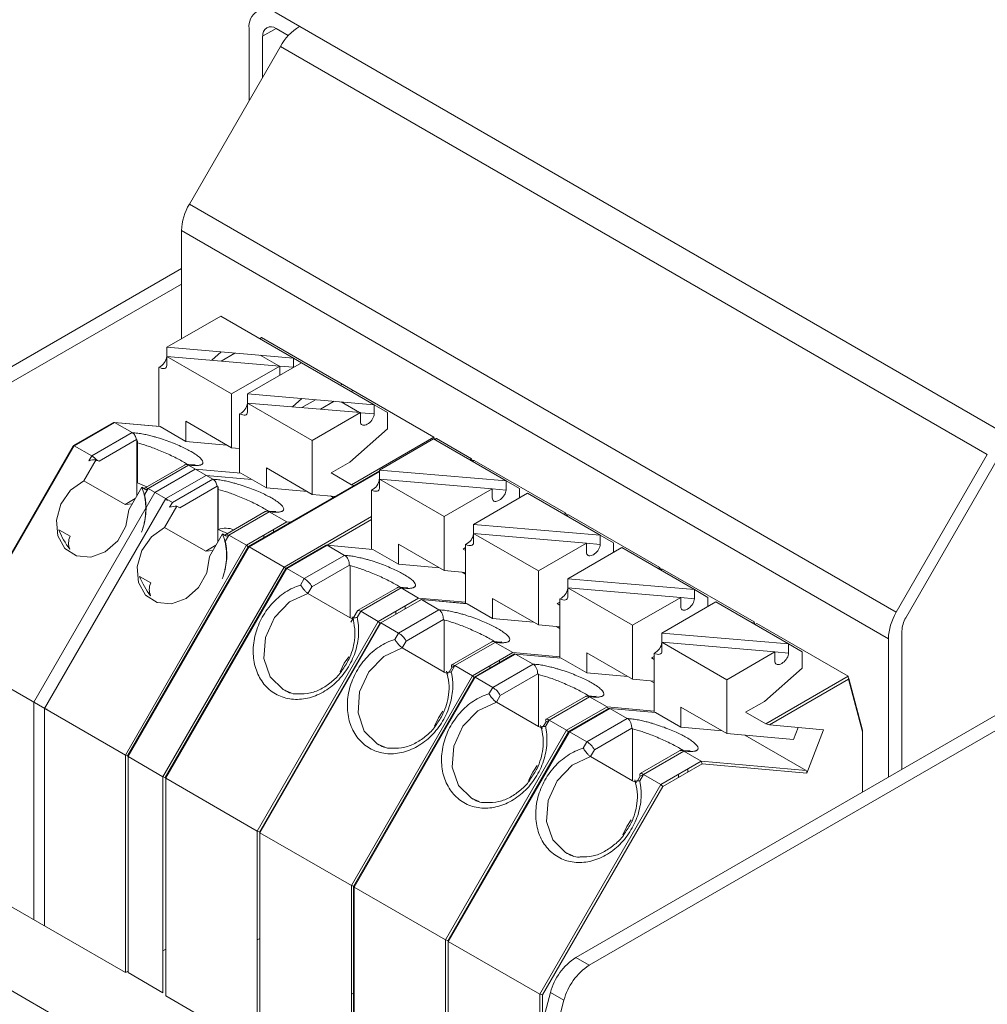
# Model space of a CAD drawing. Header units: millimetres. Extents: x -228 to 48, y -98 to 70.
# Tile 3 of 7: x -211 to -185, y -82 to -57. Entities that reach past the tile are written whole.
import ezdxf

# ---------------------------------------------------------------- set-up
doc = ezdxf.new("R2010")
doc.units = ezdxf.units.MM

msp = doc.modelspace()

# ---------------------------------------------------------------- linework, layer by layer
at = {"color": 7, "linetype": 'Continuous', "lineweight": 15}
for p, q in [((-184.335, -67.812), (-204.134, -56.382)), ((-204.841, -56.79), (-204.841, -58.681)), ((-203.814, -56.975), (-204.134, -56.79)), ((-204.488, -56.995), (-204.488, -58.068)), ((-206.414, -61.404), (-204.023, -57.263)), ((-185.446, -67.987), (-204.023, -57.263)), ((-187.838, -72.128), (-206.414, -61.404)), ((-188.045, -72.825), (-206.621, -62.101)), ((-206.621, -64.944), (-206.621, -62.101)), ((-206.621, -63.097), (-224.183, -73.235)), ((-206.621, -63.505), (-223.83, -73.439)), ((-207.008, -65.167), (-205.588, -64.348)), ((-203.679, -65.45), (-205.588, -64.348)), ((-199.99, -67.525), (-204.516, -64.912)), ((-205.305, -66.389), (-207.008, -65.406)), ((-204.039, -65.658), (-207.008, -65.406)), ((-203.679, -65.45), (-203.467, -65.572)), ((-203.679, -65.45), (-203.679, -65.45)), ((-207.215, -67.244), (-207.215, -65.693)), ((-205.305, -66.389), (-204.039, -65.658)), ((-204.887, -66.392), (-203.467, -65.572)), ((-204.039, -65.658), (-204.039, -65.899)), ((-201.558, -66.674), (-203.467, -65.572)), ((-205.305, -67.805), (-205.305, -66.389)), ((-203.184, -67.613), (-204.887, -66.63)), ((-201.558, -66.674), (-201.204, -66.878)), ((-201.558, -66.674), (-201.558, -66.674)), ((-205.093, -68.454), (-205.093, -66.917)), ((-203.184, -67.613), (-201.918, -66.882)), ((-201.204, -66.878), (-201.204, -67.307)), ((-208.407, -67.142), (-209.461, -67.75)), ((-209.44, -67.755), (-208.379, -67.143)), ((-208.407, -67.142), (-208.379, -67.143)), ((-207.191, -67.246), (-208.392, -67.139)), ((-207.92, -67.408), (-208.379, -67.143)), ((-208.379, -67.143), (-207.179, -67.25)), ((-207.191, -67.246), (-207.179, -67.25)), ((-207.179, -67.25), (-206.508, -67.638)), ((-206.508, -67.111), (-206.508, -67.638)), ((-208.98, -68.02), (-207.92, -67.408)), ((-207.916, -67.41), (-207.92, -67.408)), ((-209.463, -67.752), (-212.636, -73.248)), ((-212.622, -73.266), (-209.44, -67.755)), ((-209.463, -67.752), (-209.44, -67.755)), ((-209.44, -67.755), (-208.98, -68.02)), ((-207.806, -67.59), (-208.787, -68.156)), ((-206.508, -67.638), (-205.428, -67.734)), ((-203.184, -69.03), (-203.184, -67.613)), ((-202.157, -68.776), (-199.99, -67.525)), ((-201.422, -68.392), (-200.002, -67.572)), ((-198.093, -68.675), (-200.002, -67.572)), ((-199.952, -67.568), (-199.981, -67.584)), ((-199, -68.096), (-199.919, -67.566)), ((-185.446, -67.987), (-187.838, -72.128)), ((-208.861, -68.113), (-209.184, -68.672)), ((-206.541, -68.259), (-207.578, -68.858)), ((-206.435, -68.265), (-207.495, -68.878)), ((-206.435, -68.265), (-206.438, -68.263)), ((-205.798, -68.633), (-206.435, -68.265)), ((-202.194, -68.185), (-202.687, -68.469)), ((-198.962, -68.139), (-198.991, -68.156)), ((-196.525, -69.525), (-198.929, -68.137)), ((-185.196, -68.131), (-187.588, -72.273)), ((-205.058, -68.475), (-204.386, -68.862)), ((-201.422, -68.416), (-204.865, -70.403)), ((-204.386, -68.336), (-204.386, -68.862)), ((-201.422, -68.392), (-201.422, -68.872)), ((-201.422, -68.392), (-198.093, -68.675)), ((-208.103, -69.297), (-209.184, -68.672)), ((-199.719, -69.613), (-201.422, -68.63)), ((-198.453, -68.882), (-201.422, -68.63)), ((-198.093, -68.675), (-198.093, -68.916)), ((-198.093, -68.675), (-197.739, -68.879)), ((-208.008, -69.438), (-207.663, -68.842)), ((-207.495, -68.878), (-206.859, -69.245)), ((-204.386, -68.862), (-203.306, -68.959)), ((-201.629, -70.472), (-201.629, -68.918)), ((-199.719, -69.613), (-198.453, -68.882)), ((-198.947, -69.821), (-197.527, -69.001)), ((-198.453, -68.882), (-198.453, -69.124)), ((-197.739, -68.879), (-197.739, -69.124)), ((-195.618, -70.103), (-197.527, -69.001)), ((-210.218, -74.654), (-207.036, -69.143)), ((-206.74, -69.338), (-207.063, -69.897)), ((-204.42, -69.484), (-205.457, -70.082)), ((-204.313, -69.49), (-205.374, -70.102)), ((-204.313, -69.49), (-204.317, -69.488)), ((-203.854, -69.755), (-204.313, -69.49)), ((-196.488, -69.568), (-196.516, -69.585)), ((-194.05, -70.954), (-196.455, -69.566)), ((-199.719, -71.03), (-199.719, -69.613)), ((-198.947, -69.821), (-198.947, -70.301)), ((-198.947, -69.821), (-195.618, -70.103)), ((-205.982, -70.521), (-207.063, -69.897)), ((-205.886, -70.663), (-205.542, -70.067)), ((-205.657, -69.952), (-205.413, -70.057)), ((-205.374, -70.102), (-204.915, -70.368)), ((-204.206, -70.023), (-204.206, -69.959)), ((-195.978, -70.311), (-198.947, -70.059)), ((-197.244, -71.042), (-198.947, -70.059)), ((-195.618, -70.103), (-195.618, -70.345)), ((-195.618, -70.103), (-195.265, -70.307)), ((-208.096, -75.879), (-204.915, -70.368)), ((-202.821, -70.367), (-203.875, -70.975)), ((-203.854, -70.98), (-202.793, -70.368)), ((-202.334, -70.633), (-202.793, -70.368)), ((-200.921, -70.336), (-200.921, -70.863)), ((-199.154, -71.897), (-199.154, -70.346)), ((-197.244, -71.042), (-195.978, -70.311)), ((-195.978, -70.311), (-195.978, -70.553)), ((-195.265, -70.307), (-195.265, -70.552)), ((-204.866, -70.405), (-208.04, -75.902)), ((-204.844, -70.408), (-208.026, -75.92)), ((-204.866, -70.405), (-204.844, -70.408)), ((-204.844, -70.408), (-203.925, -70.939)), ((-201.593, -70.475), (-200.921, -70.863)), ((-199.154, -70.43), (-199.222, -70.47)), ((-196.472, -71.249), (-195.052, -70.43)), ((-196.259, -81.199), (-177.868, -70.582)), ((-193.143, -71.532), (-195.052, -70.43)), ((-203.394, -71.245), (-202.334, -70.633)), ((-202.33, -70.635), (-202.334, -70.633)), ((-200.921, -70.863), (-199.842, -70.959)), ((-195.906, -81.403), (-177.514, -70.786)), ((-203.925, -70.939), (-207.107, -76.45)), ((-203.877, -70.977), (-207.05, -76.473)), ((-207.036, -76.491), (-203.854, -70.98)), ((-203.925, -70.939), (-203.88, -70.982)), ((-203.877, -70.977), (-203.854, -70.98)), ((-203.854, -70.98), (-203.394, -71.245)), ((-203.194, -71.456), (-202.209, -70.888)), ((-202.192, -70.903), (-202.192, -72.271)), ((-197.244, -72.459), (-197.244, -71.042)), ((-194.013, -70.997), (-194.042, -71.013)), ((-191.576, -72.382), (-193.98, -70.995)), ((-196.472, -71.249), (-196.472, -71.729)), ((-196.472, -71.249), (-193.143, -71.532)), ((-203.297, -71.634), (-202.192, -72.271)), ((-200.955, -71.484), (-201.992, -72.083)), ((-200.849, -71.49), (-201.909, -72.102)), ((-200.849, -71.49), (-200.852, -71.488)), ((-200.389, -71.755), (-200.849, -71.49)), ((-194.77, -72.471), (-196.472, -71.488)), ((-193.143, -71.532), (-193.143, -71.773)), ((-193.143, -71.532), (-192.79, -71.736)), ((-199.13, -71.899), (-200.331, -71.792)), ((-199.859, -72.062), (-200.318, -71.796)), ((-200.318, -71.796), (-199.118, -71.904)), ((-199.13, -71.899), (-199.118, -71.904)), ((-199.118, -71.904), (-198.447, -72.291)), ((-198.447, -71.765), (-198.447, -72.291)), ((-196.679, -71.859), (-196.747, -71.898)), ((-196.679, -73.329), (-196.679, -71.775)), ((-194.77, -72.471), (-193.503, -71.74)), ((-193.997, -72.678), (-192.578, -71.858)), ((-192.79, -71.736), (-192.79, -71.981)), ((-190.668, -72.961), (-192.578, -71.858)), ((-202, -72.09), (-202.172, -72.389)), ((-201.909, -72.102), (-202.006, -72.27)), ((-201.909, -72.102), (-201.45, -72.368)), ((-200.919, -72.674), (-199.859, -72.062)), ((-200.741, -72.04), (-200.741, -71.959)), ((-199.855, -72.063), (-199.859, -72.062)), ((-204.632, -77.879), (-201.45, -72.368)), ((-201.402, -72.406), (-204.575, -77.902)), ((-204.561, -77.92), (-201.379, -72.409)), ((-202.121, -72.301), (-202.192, -72.271)), ((-201.379, -72.409), (-200.919, -72.674)), ((-200.719, -72.885), (-199.734, -72.316)), ((-199.717, -72.332), (-199.717, -73.7)), ((-198.447, -72.291), (-197.367, -72.388)), ((-189.101, -73.811), (-191.505, -72.423)), ((-201.016, -72.841), (-200.919, -72.674)), ((-194.77, -73.887), (-194.77, -72.471)), ((-193.997, -72.678), (-193.997, -73.158)), ((-193.997, -72.678), (-190.668, -72.961)), ((-187.691, -72.621), (-187.691, -76.253)), ((-200.822, -73.062), (-200.719, -72.885)), ((-198.48, -72.913), (-199.517, -73.511)), ((-198.374, -72.919), (-199.434, -73.531)), ((-198.374, -72.919), (-198.377, -72.917)), ((-197.914, -73.184), (-198.374, -72.919)), ((-191.029, -73.169), (-193.997, -72.917)), ((-192.295, -73.9), (-193.997, -72.917)), ((-188.045, -72.825), (-188.045, -76.457)), ((-200.822, -73.062), (-199.717, -73.7)), ((-194.204, -74.758), (-194.204, -73.204)), ((-192.295, -73.9), (-191.029, -73.169)), ((-191.029, -73.169), (-191.029, -73.41)), ((-190.668, -72.961), (-190.668, -73.202)), ((-190.668, -72.961), (-190.315, -73.165)), ((-190.315, -73.165), (-190.315, -73.593)), ((-212.622, -73.266), (-208.096, -75.879)), ((-197.871, -73.224), (-198.925, -73.832)), ((-198.904, -73.837), (-197.843, -73.225)), ((-198.266, -73.452), (-198.266, -73.387)), ((-197.384, -73.49), (-197.843, -73.225)), ((-196.643, -73.332), (-195.972, -73.72)), ((-194.204, -73.287), (-194.273, -73.327)), ((-199.612, -73.743), (-199.717, -73.7)), ((-199.434, -73.531), (-198.975, -73.796)), ((-198.444, -74.103), (-197.384, -73.49)), ((-197.381, -73.492), (-197.384, -73.49)), ((-202.157, -79.308), (-198.975, -73.796)), ((-198.927, -73.834), (-202.1, -79.33)), ((-202.086, -79.349), (-198.904, -73.837)), ((-198.927, -73.834), (-198.904, -73.837)), ((-198.904, -73.837), (-198.444, -74.103)), ((-198.244, -74.314), (-197.259, -73.745)), ((-197.242, -73.761), (-197.242, -75.129)), ((-192.295, -75.316), (-192.295, -73.9)), ((-191.267, -75.062), (-189.101, -73.811)), ((-191.171, -75.088), (-189.092, -73.888)), ((-203.751, -74.243), (-203.952, -74.156)), ((-198.347, -74.491), (-197.242, -75.129)), ((-196.005, -74.341), (-197.042, -74.94)), ((-195.899, -74.348), (-196.96, -74.96)), ((-195.899, -74.348), (-195.902, -74.346)), ((-195.439, -74.613), (-195.899, -74.348)), ((-191.305, -74.471), (-191.798, -74.756)), ((-195.439, -74.613), (-196.5, -75.225)), ((-195.396, -74.653), (-196.45, -75.261)), ((-196.429, -75.266), (-195.369, -74.654)), ((-194.909, -74.919), (-195.369, -74.654)), ((-194.169, -74.761), (-193.497, -75.149)), ((-191.798, -74.756), (-191.267, -75.062)), ((-196.96, -74.96), (-196.5, -75.225)), ((-195.97, -75.531), (-194.909, -74.919)), ((-194.906, -74.921), (-194.909, -74.919)), ((-199.682, -80.737), (-196.5, -75.225)), ((-196.452, -75.263), (-199.625, -80.759)), ((-199.611, -80.777), (-196.429, -75.266)), ((-197.137, -75.172), (-197.242, -75.129)), ((-196.5, -75.225), (-196.455, -75.269)), ((-196.452, -75.263), (-196.429, -75.266)), ((-196.429, -75.266), (-195.97, -75.531)), ((-195.77, -75.742), (-194.784, -75.174)), ((-194.768, -75.189), (-194.768, -76.558)), ((-191.267, -75.062), (-191.171, -75.088)), ((-191.171, -75.088), (-189.749, -75.215)), ((-190.542, -75.473), (-190.418, -75.155)), ((-189.749, -75.215), (-190.191, -76.354)), ((-188.736, -75.217), (-188.722, -75.225)), ((-191.819, -75.359), (-190.209, -76.288)), ((-201.276, -75.672), (-201.477, -75.585)), ((-193.531, -75.77), (-194.568, -76.369)), ((-193.424, -75.776), (-194.485, -76.389)), ((-193.424, -75.776), (-193.427, -75.774)), ((-192.964, -76.042), (-193.424, -75.776)), ((-208.096, -75.879), (-208.036, -75.896)), ((-208.096, -81.595), (-208.096, -75.879)), ((-208.026, -75.92), (-207.107, -76.45)), ((-195.872, -75.92), (-194.768, -76.558)), ((-190.209, -76.288), (-192.964, -76.042)), ((-193.316, -76.326), (-193.316, -76.245)), ((-192.939, -76.108), (-190.191, -76.354)), ((-207.036, -76.491), (-204.632, -77.879)), ((-194.662, -76.601), (-194.768, -76.558)), ((-194.485, -76.389), (-194.025, -76.654)), ((-197.207, -82.165), (-194.025, -76.654)), ((-197.136, -82.182), (-193.975, -76.707)), ((-198.801, -77.1), (-199.002, -77.014)), ((-218.526, -77.778), (-199.006, -89.047)), ((-204.561, -77.92), (-202.157, -79.308)), ((-196.326, -78.529), (-196.527, -78.443)), ((-202.101, -79.333), (-202.101, -85.032)), ((-202.1, -79.33), (-202.086, -79.349)), ((-202.086, -79.349), (-199.682, -80.737)), ((-202.086, -85.064), (-202.086, -79.349)), ((-199.611, -80.777), (-197.207, -82.165)), ((-195.906, -81.403), (-196.259, -81.199)), ((-198.304, -87.297), (-196.924, -82.12)), ((-196.57, -82.324), (-196.924, -82.12)), ((-197.951, -87.501), (-196.57, -82.324))]:
    msp.add_line(p, q, dxfattribs=at)
at = {"color": 8, "linetype": 'Continuous', "lineweight": 15}
for p, q in [((-204.488, -56.995), (-204.134, -56.79)), ((-199.919, -67.566), (-199.967, -67.593)), ((-199, -68.096), (-199.047, -68.124)), ((-198.977, -68.164), (-198.929, -68.137)), ((-201.422, -68.433), (-204.844, -70.408)), ((-207.495, -68.878), (-207.549, -68.908)), ((-198.093, -68.916), (-198.453, -68.885)), ((-196.502, -69.593), (-196.455, -69.566)), ((-201.629, -69.614), (-203.925, -70.939)), ((-205.374, -70.102), (-205.427, -70.133)), ((-204.455, -70.167), (-204.455, -70.102)), ((-195.618, -70.345), (-195.978, -70.314)), ((-194.098, -70.981), (-194.05, -70.954)), ((-194.027, -71.022), (-193.98, -70.995)), ((-193.143, -71.773), (-193.503, -71.743)), ((-200.99, -72.184), (-200.99, -72.102)), ((-190.668, -73.202), (-191.029, -73.171)), ((-199.434, -73.531), (-199.517, -73.579)), ((-198.515, -73.596), (-198.515, -73.531)), ((-196.96, -74.96), (-197.042, -75.008)), ((-194.485, -76.389), (-194.568, -76.436)), ((-193.565, -76.47), (-193.565, -76.389))]:
    msp.add_line(p, q, dxfattribs=at)
at = {"color": 144, "linetype": 'Continuous', "lineweight": 0}
for p, q in [((-204.516, -64.912), (-204.57, -64.935)), ((-204.563, -64.94), (-204.516, -64.912)), ((-207.008, -65.167), (-207.008, -65.647)), ((-207.008, -65.167), (-203.679, -65.45)), ((-205.582, -65.288), (-205.827, -65.506)), ((-205.58, -65.527), (-205.22, -65.319)), ((-204.065, -65.655), (-204.55, -65.376)), ((-203.679, -65.45), (-203.679, -65.691)), ((-203.679, -65.691), (-204.039, -65.661)), ((-202.442, -66.164), (-202.394, -66.137)), ((-204.887, -66.392), (-204.887, -66.872)), ((-204.887, -66.392), (-201.558, -66.674)), ((-202.159, -66.327), (-202.111, -66.3)), ((-201.918, -66.882), (-204.887, -66.63)), ((-203.461, -66.513), (-203.706, -66.73)), ((-203.459, -66.751), (-203.099, -66.544)), ((-202.966, -66.793), (-202.606, -66.585)), ((-201.944, -66.88), (-202.428, -66.6)), ((-201.558, -66.674), (-201.558, -66.916)), ((-201.918, -66.882), (-201.918, -67.124)), ((-201.558, -66.916), (-201.918, -66.885)), ((-205.305, -67.805), (-206.508, -67.111)), ((-201.204, -67.307), (-202.194, -68.185)), ((-207.79, -69.062), (-207.79, -67.594)), ((-207.778, -67.678), (-207.778, -68.727)), ((-199.976, -67.587), (-199.99, -67.525)), ((-199.952, -67.568), (-199.919, -67.566)), ((-209.053, -68.147), (-208.98, -68.02)), ((-205.093, -67.824), (-205.305, -67.805)), ((-208.787, -68.156), (-208.861, -68.113)), ((-199, -68.096), (-198.985, -68.152)), ((-198.929, -68.137), (-198.962, -68.139)), ((-207.319, -68.98), (-206.258, -68.367)), ((-205.975, -68.531), (-207.036, -69.143)), ((-206.258, -68.367), (-205.058, -68.475)), ((-204.775, -68.638), (-205.975, -68.531)), ((-203.184, -69.03), (-204.386, -68.336)), ((-202.687, -68.469), (-202.157, -68.776)), ((-207.778, -68.727), (-207.534, -68.832)), ((-206.859, -69.245), (-205.798, -68.633)), ((-205.684, -68.814), (-206.666, -69.381)), ((-205.795, -68.635), (-205.798, -68.633)), ((-202.157, -68.776), (-202.086, -68.798)), ((-210.501, -74.491), (-207.319, -68.98)), ((-207.663, -68.842), (-207.59, -68.884)), ((-207.495, -68.878), (-207.592, -69.045)), ((-205.669, -70.286), (-205.669, -68.818)), ((-205.657, -68.903), (-205.657, -69.952)), ((-202.579, -69.084), (-203.184, -69.03)), ((-202.708, -69.072), (-202.633, -69.115)), ((-207.837, -69.143), (-208.103, -69.297)), ((-208.103, -69.297), (-207.915, -69.278)), ((-207.036, -69.143), (-206.986, -69.196)), ((-206.932, -69.371), (-206.859, -69.245)), ((-206.666, -69.381), (-206.74, -69.338)), ((-196.573, -69.552), (-196.525, -69.525)), ((-196.51, -69.581), (-196.525, -69.525)), ((-196.455, -69.566), (-196.488, -69.568)), ((-203.854, -69.755), (-204.915, -70.368)), ((-203.757, -69.764), (-203.854, -69.755)), ((-202.793, -70.368), (-201.629, -69.695)), ((-209.846, -69.961), (-209.55, -70.132)), ((-205.542, -70.067), (-205.469, -70.109)), ((-205.374, -70.102), (-205.471, -70.269)), ((-205.716, -70.368), (-205.982, -70.521)), ((-204.915, -70.368), (-204.87, -70.411)), ((-202.821, -70.367), (-202.793, -70.368)), ((-202.793, -70.368), (-201.593, -70.475)), ((-199.719, -71.03), (-200.921, -70.336)), ((-205.982, -70.521), (-205.794, -70.503)), ((-199.222, -70.47), (-199.154, -70.509)), ((-199.154, -71.08), (-199.719, -71.03)), ((-199.243, -71.072), (-199.154, -71.124)), ((-194.035, -71.009), (-194.05, -70.954)), ((-193.98, -70.995), (-194.013, -70.997)), ((-207.725, -71.186), (-207.429, -71.357)), ((-203.491, -71.412), (-203.394, -71.245)), ((-203.297, -71.634), (-203.194, -71.456)), ((-193.503, -71.74), (-196.472, -71.488)), ((-200.389, -71.755), (-201.45, -72.368)), ((-201.379, -72.409), (-200.318, -71.796)), ((-199.154, -71.866), (-200.389, -71.755)), ((-200.363, -71.822), (-200.318, -71.796)), ((-197.244, -72.459), (-198.447, -71.765)), ((-196.747, -71.898), (-196.679, -71.938)), ((-193.503, -71.74), (-193.503, -71.981)), ((-201.45, -72.368), (-201.405, -72.411)), ((-201.402, -72.406), (-201.379, -72.409)), ((-191.623, -72.41), (-191.576, -72.382)), ((-191.558, -72.447), (-191.576, -72.382)), ((-191.552, -72.45), (-191.505, -72.423)), ((-196.679, -72.509), (-197.244, -72.459)), ((-196.769, -72.501), (-196.679, -72.553)), ((-197.914, -73.184), (-198.975, -73.796)), ((-196.679, -73.295), (-197.914, -73.184)), ((-195.972, -73.193), (-195.972, -73.72)), ((-194.77, -73.887), (-195.972, -73.193)), ((-197.871, -73.224), (-197.843, -73.225)), ((-197.843, -73.225), (-196.643, -73.332)), ((-194.273, -73.327), (-194.204, -73.367)), ((-199.517, -73.579), (-199.588, -73.702)), ((-199.434, -73.531), (-199.531, -73.698)), ((-195.972, -73.72), (-194.892, -73.817)), ((-190.315, -73.593), (-191.305, -74.471)), ((-198.975, -73.796), (-198.93, -73.84)), ((-194.204, -73.938), (-194.77, -73.887)), ((-194.294, -73.93), (-194.204, -73.982)), ((-189.092, -73.888), (-189.101, -73.811)), ((-189.092, -73.888), (-188.722, -75.272)), ((-188.722, -75.225), (-189.085, -73.868)), ((-198.541, -74.27), (-198.444, -74.103)), ((-210.501, -80.207), (-210.501, -74.491)), ((-198.347, -74.491), (-198.244, -74.314)), ((-210.218, -74.654), (-210.147, -74.671)), ((-210.218, -80.37), (-210.218, -74.654)), ((-195.412, -74.662), (-195.439, -74.613)), ((-194.204, -74.723), (-195.439, -74.613)), ((-195.396, -74.653), (-195.369, -74.654)), ((-195.369, -74.654), (-194.169, -74.761)), ((-193.497, -74.622), (-193.497, -75.149)), ((-192.295, -75.316), (-193.497, -74.622)), ((-197.042, -75.008), (-197.113, -75.13)), ((-196.96, -74.96), (-197.056, -75.127)), ((-193.497, -75.149), (-192.417, -75.245)), ((-188.722, -75.225), (-188.722, -76.848)), ((-196.066, -75.699), (-195.97, -75.531)), ((-190.542, -75.473), (-192.295, -75.316)), ((-195.872, -75.92), (-195.77, -75.742)), ((-208.04, -75.902), (-208.026, -75.92)), ((-208.026, -75.92), (-208.026, -81.595)), ((-192.964, -76.042), (-194.025, -76.654)), ((-192.939, -76.108), (-192.964, -76.042)), ((-193.975, -76.707), (-192.939, -76.108)), ((-207.107, -76.45), (-207.047, -76.467)), ((-207.107, -76.45), (-207.107, -82.125)), ((-207.05, -76.473), (-207.036, -76.491)), ((-207.036, -82.207), (-207.036, -76.491)), ((-194.568, -76.436), (-194.638, -76.559)), ((-194.485, -76.389), (-194.581, -76.556)), ((-194.025, -76.654), (-193.975, -76.707)), ((-204.632, -77.879), (-204.572, -77.896)), ((-204.632, -83.595), (-204.632, -77.879)), ((-204.575, -77.902), (-204.561, -77.92)), ((-204.561, -83.636), (-204.561, -77.92)), ((-212.622, -78.982), (-208.096, -81.595)), ((-202.157, -79.308), (-202.097, -79.325)), ((-202.157, -85.024), (-202.157, -79.308)), ((-204.561, -80.697), (-204.632, -80.737)), ((-199.682, -80.737), (-199.622, -80.754)), ((-199.682, -86.452), (-199.682, -80.737)), ((-199.625, -80.759), (-199.611, -80.777)), ((-199.611, -86.493), (-199.611, -80.777)), ((-207.107, -81.023), (-207.036, -80.982)), ((-208.096, -81.595), (-208.026, -81.554)), ((-208.026, -81.595), (-207.107, -82.125)), ((-207.036, -82.207), (-204.632, -83.595)), ((-202.101, -82.134), (-202.157, -82.166)), ((-197.207, -82.165), (-197.136, -82.182)), ((-197.207, -83.183), (-197.207, -82.165)), ((-197.136, -82.917), (-197.136, -82.182))]:
    msp.add_line(p, q, dxfattribs=at)
at = {"color": 7, "linetype": 'Continuous', "lineweight": 15, "flags": 128}
for points in [[(-207.008, -65.647), (-207.012, -65.674), (-207.023, -65.696), (-207.042, -65.713), (-207.067, -65.722), (-207.098, -65.725), (-207.133, -65.721), (-207.173, -65.71), (-207.215, -65.693)], [(-204.887, -66.872), (-204.891, -66.899), (-204.902, -66.921), (-204.92, -66.937), (-204.946, -66.947), (-204.976, -66.95), (-205.012, -66.945), (-205.051, -66.935), (-205.093, -66.917)], [(-201.918, -67.124), (-201.915, -67.151), (-201.907, -67.174), (-201.894, -67.193), (-201.876, -67.207), (-201.854, -67.214), (-201.828, -67.216), (-201.799, -67.212), (-201.769, -67.202), (-201.738, -67.187), (-201.707, -67.166), (-201.676, -67.141), (-201.648, -67.112), (-201.622, -67.081), (-201.6, -67.047), (-201.582, -67.013), (-201.569, -66.979), (-201.561, -66.946), (-201.558, -66.916)], [(-209.184, -68.672), (-209.533, -68.919), (-209.788, -69.284), (-209.907, -69.707), (-209.87, -70.118), (-209.684, -70.451), (-209.379, -70.649), (-209.005, -70.682), (-208.623, -70.543), (-208.297, -70.254), (-208.08, -69.865), (-208.008, -69.438)], [(-201.422, -68.872), (-201.426, -68.899), (-201.437, -68.921), (-201.456, -68.937), (-201.481, -68.947), (-201.512, -68.95), (-201.547, -68.946), (-201.587, -68.935), (-201.629, -68.918)], [(-198.453, -69.124), (-198.45, -69.151), (-198.442, -69.175), (-198.429, -69.193), (-198.411, -69.207), (-198.389, -69.215), (-198.363, -69.216), (-198.335, -69.212), (-198.304, -69.202), (-198.273, -69.187), (-198.242, -69.166), (-198.211, -69.141), (-198.183, -69.112), (-198.157, -69.081), (-198.135, -69.047), (-198.117, -69.013), (-198.104, -68.979), (-198.096, -68.946), (-198.093, -68.916)], [(-207.063, -69.897), (-207.412, -70.144), (-207.667, -70.509), (-207.786, -70.932), (-207.749, -71.343), (-207.563, -71.675), (-207.257, -71.874), (-206.883, -71.906), (-206.502, -71.767), (-206.176, -71.479), (-205.959, -71.09), (-205.886, -70.663)], [(-198.947, -70.301), (-198.951, -70.328), (-198.962, -70.35), (-198.981, -70.366), (-199.006, -70.376), (-199.037, -70.378), (-199.072, -70.374), (-199.112, -70.364), (-199.154, -70.346)], [(-195.978, -70.553), (-195.976, -70.58), (-195.967, -70.603), (-195.954, -70.622), (-195.936, -70.635), (-195.914, -70.643), (-195.888, -70.645), (-195.86, -70.641), (-195.829, -70.631), (-195.798, -70.615), (-195.767, -70.595), (-195.737, -70.57), (-195.708, -70.541), (-195.682, -70.51), (-195.66, -70.476), (-195.642, -70.442), (-195.629, -70.408), (-195.621, -70.375), (-195.618, -70.345)], [(-196.472, -71.729), (-196.476, -71.757), (-196.487, -71.779), (-196.506, -71.795), (-196.531, -71.804), (-196.562, -71.807), (-196.598, -71.803), (-196.637, -71.792), (-196.679, -71.775)], [(-193.503, -71.981), (-193.501, -72.009), (-193.493, -72.032), (-193.479, -72.051), (-193.461, -72.064), (-193.439, -72.072), (-193.413, -72.074), (-193.385, -72.07), (-193.355, -72.06), (-193.323, -72.044), (-193.292, -72.024), (-193.262, -71.999), (-193.233, -71.97), (-193.208, -71.938), (-193.185, -71.905), (-193.167, -71.871), (-193.154, -71.837), (-193.146, -71.804), (-193.143, -71.773)], [(-202, -72.09), (-201.992, -72.083), (-201.978, -72.079), (-201.959, -72.081), (-201.936, -72.089), (-201.909, -72.102)], [(-193.997, -73.158), (-194.001, -73.185), (-194.012, -73.207), (-194.031, -73.223), (-194.056, -73.233), (-194.087, -73.236), (-194.123, -73.232), (-194.162, -73.221), (-194.204, -73.204)], [(-191.029, -73.41), (-191.026, -73.437), (-191.018, -73.461), (-191.004, -73.479), (-190.986, -73.493), (-190.964, -73.501), (-190.939, -73.503), (-190.91, -73.498), (-190.88, -73.488), (-190.848, -73.473), (-190.817, -73.452), (-190.787, -73.427), (-190.758, -73.399), (-190.733, -73.367), (-190.71, -73.334), (-190.692, -73.299), (-190.679, -73.265), (-190.671, -73.233), (-190.668, -73.202)]]:
    msp.add_lwpolyline(points, dxfattribs=at)
at = {"color": 144, "linetype": 'Continuous', "lineweight": 0, "flags": 128}
for points in [[(-207.589, -68.891), (-207.589, -68.875), (-207.585, -68.863), (-207.575, -68.856), (-207.56, -68.854), (-207.542, -68.857), (-207.52, -68.865), (-207.495, -68.878)], [(-205.468, -70.116), (-205.468, -70.1), (-205.463, -70.088), (-205.453, -70.081), (-205.439, -70.079), (-205.421, -70.082), (-205.399, -70.09), (-205.374, -70.102)], [(-202.227, -73.296), (-202.342, -73.47), (-202.449, -73.691)], [(-199.517, -73.579), (-199.526, -73.555), (-199.529, -73.536), (-199.526, -73.521), (-199.517, -73.511), (-199.503, -73.508), (-199.484, -73.51), (-199.461, -73.518), (-199.434, -73.531)], [(-199.752, -74.724), (-199.867, -74.898), (-199.974, -75.119)], [(-197.042, -75.008), (-197.051, -74.984), (-197.054, -74.964), (-197.051, -74.95), (-197.042, -74.94), (-197.028, -74.936), (-197.009, -74.938), (-196.986, -74.946), (-196.96, -74.96)], [(-197.277, -76.153), (-197.392, -76.327), (-197.499, -76.548)], [(-194.568, -76.436), (-194.576, -76.413), (-194.579, -76.393), (-194.576, -76.378), (-194.568, -76.369), (-194.553, -76.365), (-194.534, -76.367), (-194.511, -76.375), (-194.485, -76.389)], [(-194.802, -77.582), (-194.917, -77.756), (-195.024, -77.977)]]:
    msp.add_lwpolyline(points, dxfattribs=at)
at = {"color": 8, "linetype": 'Continuous', "lineweight": 15, "flags": 128}
for points in [[(-203.952, -74.156), (-203.952, -74.156), (-204.291, -73.823), (-204.455, -73.341), (-204.414, -72.791), (-204.176, -72.267), (-203.781, -71.858), (-203.297, -71.634)], [(-201.477, -75.585), (-201.477, -75.585), (-201.817, -75.252), (-201.98, -74.77), (-201.939, -74.22), (-201.701, -73.696), (-201.306, -73.287), (-200.822, -73.062)], [(-199.002, -77.014), (-199.002, -77.014), (-199.342, -76.681), (-199.505, -76.198), (-199.464, -75.649), (-199.226, -75.125), (-198.831, -74.716), (-198.347, -74.491)], [(-196.527, -78.443), (-196.527, -78.443), (-196.867, -78.109), (-197.03, -77.627), (-196.989, -77.077), (-196.751, -76.554), (-196.357, -76.145), (-195.872, -75.92)]]:
    msp.add_lwpolyline(points, dxfattribs=at)
at = {"color": 7, "linetype": 'Continuous', "lineweight": 15}
for centre, radius, start, end in [((-204.41, -56.721), 0.437, 50.7967, 189.214), ((-204.272, -56.96), 0.218, 50.7967, 189.214), ((-202.759, -57.959), 1.443, 121.9547, 151.1444), ((-205.179, -62.151), 1.443, 148.8563, 178.0435), ((-207.361, -65.369), 0.355, 294.3319, 353.6675), ((-205.24, -66.594), 0.355, 294.3319, 353.6675), ((-201.775, -68.594), 0.355, 294.3319, 353.6675), ((-199.3, -70.023), 0.355, 294.3319, 353.6675), ((-196.825, -71.452), 0.355, 294.3319, 353.6675), ((-186.603, -72.875), 1.443, 148.8563, 178.0435), ((-186.97, -72.646), 0.721, 148.8563, 178.0435), ((-201.196, -73.136), 0.539, 27.7893, 59.1086), ((-194.35, -72.88), 0.355, 294.3319, 353.6675), ((-190.241, -76.332), 0.0543, 336.0238, 53.9768), ((-195.41, -82.512), 1.563, 122.8922, 165.4815), ((-195.057, -82.716), 1.563, 122.8922, 165.4815)]:
    msp.add_arc(centre, radius, start, end, dxfattribs=at)
at = {"color": 144, "linetype": 'Continuous', "lineweight": 0}
for centre, radius, start, end in [((-209.278, -68.506), 0.57, 40.0962, 58.4714), ((-208.723, -69.472), 1.366, 95.8173, 104.005), ((-208.964, -69.364), 1.402, 13.1627, 21.848), ((-206.601, -70.696), 1.366, 95.8173, 104.005), ((-207.932, -69.202), 2.059, 201.6484, 218.0953), ((-205.461, -70.557), 0.637, 70.0322, 107.9579), ((-206.843, -70.588), 1.402, 13.1627, 21.848), ((-209.174, -70.305), 0.414, 155.3787, 203.8522), ((-205.811, -70.426), 2.059, 201.6484, 218.0953), ((-207.053, -71.529), 0.414, 155.3787, 203.8522), ((-203.671, -71.707), 0.539, 27.7893, 59.1086), ((-198.721, -74.565), 0.539, 27.7893, 59.1086), ((-196.246, -75.994), 0.539, 27.7893, 59.1086)]:
    msp.add_arc(centre, radius, start, end, dxfattribs=at)
at = {"color": 7, "linetype": 'Continuous', "lineweight": 15}
for points, knots in [([(-207.197, -67.557), (-207.22, -67.549), (-207.277, -67.532), (-207.374, -67.505), (-207.494, -67.474), (-207.632, -67.445), (-207.782, -67.419), (-207.87, -67.413), (-207.916, -67.41)], [0, 0, 0, 0, 0.0819605, 0.1978708, 0.347682, 0.5314097, 0.7489592, 1, 1, 1, 1]), ([(-207.916, -67.41), (-207.888, -67.426), (-207.863, -67.451), (-207.824, -67.515), (-207.811, -67.553), (-207.806, -67.59)], [0, 0, 0, 0, 0.5, 0.5, 1, 1, 1, 1]), ([(-206.438, -68.263), (-206.453, -68.257), (-206.483, -68.243), (-206.519, -68.246), (-206.536, -68.258), (-206.54, -68.261)], [0, 0, 0, 0, 0.427083, 0.854048, 1, 1, 1, 1]), ([(-206.264, -68.255), (-206.272, -68.257), (-206.298, -68.262), (-206.418, -68.252), (-206.498, -68.245)], [0, 0, 0, 0, 0.33209, 1, 1, 1, 1]), ([(-205.076, -68.781), (-205.099, -68.774), (-205.156, -68.757), (-205.252, -68.73), (-205.373, -68.699), (-205.511, -68.669), (-205.661, -68.644), (-205.748, -68.638), (-205.795, -68.635)], [0, 0, 0, 0, 0.08196, 0.197871, 0.347682, 0.53141, 0.748959, 1, 1, 1, 1]), ([(-204.317, -69.488), (-204.332, -69.481), (-204.362, -69.468), (-204.398, -69.47), (-204.415, -69.483), (-204.419, -69.486)], [0, 0, 0, 0, 0.427083, 0.854048, 1, 1, 1, 1]), ([(-204.143, -69.48), (-204.151, -69.481), (-204.177, -69.487), (-204.297, -69.477), (-204.377, -69.47)], [0, 0, 0, 0, 0.33209, 1, 1, 1, 1]), ([(-201.611, -70.781), (-201.634, -70.774), (-201.691, -70.757), (-201.788, -70.73), (-201.908, -70.699), (-202.046, -70.669), (-202.196, -70.644), (-202.283, -70.638), (-202.33, -70.635)], [0, 0, 0, 0, 0.08196, 0.197871, 0.347682, 0.53141, 0.748959, 1, 1, 1, 1]), ([(-202.33, -70.635), (-202.292, -70.656), (-202.258, -70.697), (-202.229, -70.769), (-202.222, -70.795), (-202.217, -70.833), (-202.216, -70.845), (-202.215, -70.869), (-202.215, -70.882), (-202.209, -70.887)], [0, 0, 0, 0, 0.5, 0.5, 0.75, 0.75, 0.875, 0.875, 1, 1, 1, 1]), ([(-202.006, -72.27), (-201.998, -72.306), (-201.983, -72.377), (-201.97, -72.488), (-201.965, -72.601), (-201.969, -72.754), (-201.993, -72.948), (-202.053, -73.18), (-202.144, -73.404), (-202.301, -73.687), (-202.56, -74.001), (-202.944, -74.274), (-203.365, -74.42), (-203.784, -74.427), (-204.164, -74.293), (-204.47, -74.031), (-204.674, -73.664), (-204.757, -73.227), (-204.713, -72.758), (-204.571, -72.377), (-204.405, -72.099), (-204.255, -71.909), (-204.085, -71.74), (-203.898, -71.6), (-203.699, -71.485), (-203.56, -71.437), (-203.491, -71.412)], [0, 0, 0, 0, 0.01575, 0.031379, 0.046976, 0.062633, 0.093921, 0.125262, 0.156537, 0.187874, 0.250304, 0.312733, 0.375163, 0.437592, 0.500022, 0.562452, 0.624881, 0.687311, 0.74974, 0.81217, 0.843437, 0.874782, 0.906053, 0.937411, 0.968608, 1, 1, 1, 1]), ([(-200.852, -71.488), (-200.867, -71.482), (-200.897, -71.468), (-200.933, -71.47), (-200.95, -71.483), (-200.954, -71.486)], [0, 0, 0, 0, 0.427083, 0.854048, 1, 1, 1, 1]), ([(-200.678, -71.48), (-200.686, -71.482), (-200.712, -71.487), (-200.832, -71.477), (-200.912, -71.47)], [0, 0, 0, 0, 0.33209, 1, 1, 1, 1]), ([(-199.855, -72.063), (-199.817, -72.085), (-199.783, -72.126), (-199.754, -72.198), (-199.747, -72.224), (-199.742, -72.261), (-199.741, -72.274), (-199.74, -72.298), (-199.74, -72.311), (-199.734, -72.316)], [0, 0, 0, 0, 0.5, 0.5, 0.75, 0.75, 0.875, 0.875, 1, 1, 1, 1]), ([(-199.136, -72.21), (-199.159, -72.203), (-199.216, -72.186), (-199.313, -72.159), (-199.433, -72.128), (-199.571, -72.098), (-199.721, -72.073), (-199.808, -72.067), (-199.855, -72.064)], [0, 0, 0, 0, 0.08196, 0.197871, 0.347682, 0.53141, 0.748959, 1, 1, 1, 1]), ([(-202.134, -72.246), (-202.107, -72.349), (-202.056, -72.546), (-202.071, -72.932), (-202.177, -73.323), (-202.341, -73.565), (-202.405, -73.658)], [0, 0, 0, 0, 0.2305246, 0.4382842, 0.7830691, 1, 1, 1, 1]), ([(-202.006, -72.269), (-202.02, -72.27), (-202.046, -72.27), (-202.074, -72.274), (-202.092, -72.278), (-202.102, -72.282), (-202.117, -72.289), (-202.126, -72.305), (-202.105, -72.32), (-202.095, -72.328)], [0, 0, 0, 0, 0.157281, 0.285762, 0.385773, 0.457541, 0.501216, 0.763795, 1, 1, 1, 1]), ([(-199.531, -73.698), (-199.523, -73.734), (-199.508, -73.806), (-199.495, -73.917), (-199.49, -74.03), (-199.494, -74.183), (-199.518, -74.377), (-199.579, -74.608), (-199.669, -74.833), (-199.826, -75.116), (-200.086, -75.429), (-200.469, -75.702), (-200.89, -75.849), (-201.309, -75.856), (-201.689, -75.722), (-201.995, -75.46), (-202.199, -75.093), (-202.282, -74.655), (-202.238, -74.187), (-202.096, -73.806), (-201.93, -73.528), (-201.78, -73.338), (-201.61, -73.169), (-201.423, -73.028), (-201.224, -72.914), (-201.085, -72.865), (-201.016, -72.841)], [0, 0, 0, 0, 0.01575, 0.031379, 0.046976, 0.062633, 0.093921, 0.125262, 0.156537, 0.187874, 0.250304, 0.312733, 0.375163, 0.437592, 0.500022, 0.562452, 0.624881, 0.687311, 0.74974, 0.81217, 0.843437, 0.874782, 0.906053, 0.937411, 0.968608, 1, 1, 1, 1]), ([(-201.016, -72.841), (-201.009, -72.852), (-200.996, -72.872), (-200.975, -72.903), (-200.955, -72.929), (-200.938, -72.951), (-200.91, -72.985), (-200.867, -73.03), (-200.836, -73.052), (-200.822, -73.062)], [0, 0, 0, 0, 0.13411, 0.251289, 0.351538, 0.434869, 0.501312, 0.760507, 1, 1, 1, 1]), ([(-198.377, -72.917), (-198.392, -72.91), (-198.422, -72.897), (-198.458, -72.899), (-198.475, -72.912), (-198.479, -72.915)], [0, 0, 0, 0, 0.427083, 0.854048, 1, 1, 1, 1]), ([(-198.203, -72.909), (-198.211, -72.91), (-198.237, -72.915), (-198.357, -72.906), (-198.437, -72.899)], [0, 0, 0, 0, 0.33209, 1, 1, 1, 1]), ([(-202.405, -73.658), (-202.414, -73.674), (-202.48, -73.784), (-202.659, -73.95), (-202.926, -74.14), (-203.246, -74.27), (-203.452, -74.271), (-203.561, -74.271)], [0, 0, 0, 0, 0.036768, 0.25658, 0.486248, 0.728483, 1, 1, 1, 1]), ([(-199.659, -73.675), (-199.632, -73.778), (-199.581, -73.974), (-199.596, -74.361), (-199.702, -74.752), (-199.867, -74.994), (-199.93, -75.087)], [0, 0, 0, 0, 0.2305246, 0.4382842, 0.7830691, 1, 1, 1, 1]), ([(-197.381, -73.492), (-197.342, -73.514), (-197.308, -73.555), (-197.279, -73.626), (-197.272, -73.652), (-197.267, -73.69), (-197.266, -73.703), (-197.265, -73.727), (-197.265, -73.74), (-197.259, -73.745)], [0, 0, 0, 0, 0.5, 0.5, 0.75, 0.75, 0.875, 0.875, 1, 1, 1, 1]), ([(-196.661, -73.639), (-196.684, -73.632), (-196.741, -73.614), (-196.838, -73.587), (-196.958, -73.557), (-197.096, -73.527), (-197.246, -73.501), (-197.334, -73.495), (-197.38, -73.492)], [0, 0, 0, 0, 0.08196, 0.197871, 0.347682, 0.53141, 0.748959, 1, 1, 1, 1]), ([(-203.561, -74.271), (-203.569, -74.272), (-203.72, -74.285), (-203.839, -74.219), (-203.952, -74.156)], [0, 0, 0, 0, 0.053145, 1, 1, 1, 1]), ([(-197.056, -75.127), (-197.048, -75.163), (-197.033, -75.235), (-197.021, -75.346), (-197.015, -75.459), (-197.019, -75.612), (-197.043, -75.806), (-197.104, -76.037), (-197.194, -76.262), (-197.351, -76.545), (-197.611, -76.858), (-197.994, -77.131), (-198.415, -77.278), (-198.834, -77.285), (-199.214, -77.151), (-199.52, -76.889), (-199.724, -76.522), (-199.808, -76.084), (-199.763, -75.616), (-199.621, -75.234), (-199.455, -74.957), (-199.305, -74.766), (-199.135, -74.598), (-198.949, -74.457), (-198.749, -74.343), (-198.611, -74.294), (-198.541, -74.27)], [0, 0, 0, 0, 0.01575, 0.031379, 0.046976, 0.062633, 0.093921, 0.125262, 0.156537, 0.187874, 0.250304, 0.312733, 0.375163, 0.437592, 0.500022, 0.562452, 0.624881, 0.687311, 0.74974, 0.81217, 0.843437, 0.874782, 0.906053, 0.937411, 0.968608, 1, 1, 1, 1]), ([(-195.902, -74.346), (-195.917, -74.339), (-195.947, -74.326), (-195.984, -74.328), (-196, -74.34), (-196.004, -74.343)], [0, 0, 0, 0, 0.427083, 0.854048, 1, 1, 1, 1]), ([(-195.728, -74.337), (-195.737, -74.339), (-195.762, -74.344), (-195.882, -74.334), (-195.962, -74.328)], [0, 0, 0, 0, 0.33209, 1, 1, 1, 1]), ([(-194.186, -75.068), (-194.21, -75.06), (-194.266, -75.043), (-194.363, -75.016), (-194.483, -74.985), (-194.622, -74.956), (-194.771, -74.93), (-194.859, -74.924), (-194.906, -74.921)], [0, 0, 0, 0, 0.08196, 0.197871, 0.347682, 0.53141, 0.748959, 1, 1, 1, 1]), ([(-194.906, -74.921), (-194.867, -74.942), (-194.834, -74.983), (-194.804, -75.055), (-194.798, -75.081), (-194.792, -75.119), (-194.792, -75.131), (-194.79, -75.156), (-194.79, -75.168), (-194.784, -75.174)], [0, 0, 0, 0, 0.5, 0.5, 0.75, 0.75, 0.875, 0.875, 1, 1, 1, 1]), ([(-199.93, -75.087), (-199.94, -75.103), (-200.005, -75.213), (-200.184, -75.378), (-200.451, -75.569), (-200.771, -75.699), (-200.977, -75.7), (-201.086, -75.7)], [0, 0, 0, 0, 0.036768, 0.25658, 0.486248, 0.728483, 1, 1, 1, 1]), ([(-197.184, -75.103), (-197.157, -75.207), (-197.106, -75.403), (-197.121, -75.79), (-197.227, -76.181), (-197.392, -76.422), (-197.455, -76.516)], [0, 0, 0, 0, 0.2305246, 0.4382842, 0.7830691, 1, 1, 1, 1]), ([(-201.086, -75.7), (-201.094, -75.701), (-201.245, -75.714), (-201.364, -75.648), (-201.477, -75.585)], [0, 0, 0, 0, 0.053145, 1, 1, 1, 1]), ([(-194.581, -76.556), (-194.574, -76.592), (-194.558, -76.663), (-194.546, -76.774), (-194.54, -76.887), (-194.544, -77.04), (-194.568, -77.234), (-194.629, -77.466), (-194.719, -77.69), (-194.876, -77.973), (-195.136, -78.287), (-195.519, -78.56), (-195.94, -78.707), (-196.359, -78.713), (-196.739, -78.579), (-197.045, -78.317), (-197.249, -77.951), (-197.333, -77.513), (-197.288, -77.044), (-197.147, -76.663), (-196.98, -76.385), (-196.831, -76.195), (-196.661, -76.027), (-196.474, -75.886), (-196.274, -75.771), (-196.136, -75.723), (-196.066, -75.699)], [0, 0, 0, 0, 0.01575, 0.031379, 0.046976, 0.062633, 0.093921, 0.125262, 0.156537, 0.187874, 0.250304, 0.312733, 0.375163, 0.437592, 0.500022, 0.562452, 0.624881, 0.687311, 0.74974, 0.81217, 0.843437, 0.874782, 0.906053, 0.937411, 0.968608, 1, 1, 1, 1]), ([(-193.427, -75.774), (-193.442, -75.768), (-193.472, -75.754), (-193.509, -75.757), (-193.525, -75.769), (-193.529, -75.772)], [0, 0, 0, 0, 0.427083, 0.854048, 1, 1, 1, 1]), ([(-193.253, -75.766), (-193.262, -75.768), (-193.287, -75.773), (-193.407, -75.763), (-193.487, -75.756)], [0, 0, 0, 0, 0.33209, 1, 1, 1, 1]), ([(-197.455, -76.516), (-197.465, -76.532), (-197.531, -76.641), (-197.709, -76.807), (-197.976, -76.998), (-198.296, -77.128), (-198.502, -77.128), (-198.611, -77.129)], [0, 0, 0, 0, 0.036768, 0.25658, 0.486248, 0.728483, 1, 1, 1, 1]), ([(-194.709, -76.532), (-194.682, -76.635), (-194.631, -76.832), (-194.646, -77.218), (-194.752, -77.609), (-194.917, -77.851), (-194.98, -77.944)], [0, 0, 0, 0, 0.2305246, 0.4382842, 0.7830691, 1, 1, 1, 1]), ([(-198.611, -77.129), (-198.619, -77.129), (-198.77, -77.143), (-198.889, -77.076), (-199.002, -77.014)], [0, 0, 0, 0, 0.053145, 1, 1, 1, 1]), ([(-194.98, -77.944), (-194.99, -77.96), (-195.056, -78.07), (-195.234, -78.236), (-195.501, -78.426), (-195.821, -78.556), (-196.027, -78.557), (-196.136, -78.557)], [0, 0, 0, 0, 0.036768, 0.25658, 0.486248, 0.728483, 1, 1, 1, 1]), ([(-196.136, -78.557), (-196.144, -78.558), (-196.295, -78.571), (-196.414, -78.505), (-196.527, -78.443)], [0, 0, 0, 0, 0.053145, 1, 1, 1, 1])]:
    msp.add_open_spline(points, degree=3, knots=knots, dxfattribs=at)
for points in [[(-207.79, -67.594), (-207.795, -67.593), (-207.801, -67.591), (-207.806, -67.59)], [(-205.669, -68.818), (-205.674, -68.817), (-205.679, -68.816), (-205.684, -68.814)], [(-202.209, -70.888), (-202.203, -70.893), (-202.198, -70.898), (-202.192, -70.903)], [(-199.734, -72.316), (-199.729, -72.322), (-199.723, -72.327), (-199.717, -72.332)], [(-197.259, -73.745), (-197.254, -73.75), (-197.248, -73.755), (-197.242, -73.761)], [(-194.784, -75.174), (-194.779, -75.179), (-194.773, -75.184), (-194.768, -75.189)]]:
    msp.add_open_spline(points, degree=3, dxfattribs=at)
at = {"color": 144, "linetype": 'Continuous', "lineweight": 0}
for points in [[(-207.778, -67.678), (-207.778, -67.652), (-207.782, -67.623), (-207.79, -67.594)], [(-208.787, -68.156), (-208.804, -68.15), (-208.823, -68.144), (-208.842, -68.139)], [(-207.589, -68.891), (-207.577, -68.894), (-207.564, -68.9), (-207.549, -68.908)], [(-205.657, -68.903), (-205.657, -68.876), (-205.661, -68.848), (-205.669, -68.818)], [(-205.468, -70.116), (-205.456, -70.119), (-205.442, -70.124), (-205.427, -70.133)]]:
    msp.add_open_spline(points, degree=3, dxfattribs=at)
at = {"color": 8, "linetype": 'Continuous', "lineweight": 15}
for points, knots in [([(-207.778, -67.678), (-207.7, -67.7), (-207.542, -67.744), (-207.275, -67.843), (-207.051, -67.937), (-206.879, -68.015), (-206.716, -68.095), (-206.574, -68.174), (-206.486, -68.226), (-206.458, -68.247), (-206.456, -68.248)], [0, 0, 0, 0, 0.220632, 0.441118, 0.556711, 0.662348, 0.774952, 0.883422, 0.991849, 1, 1, 1, 1]), ([(-206.438, -68.263), (-206.412, -68.266), (-206.362, -68.272), (-206.296, -68.276), (-206.24, -68.277), (-206.192, -68.274), (-206.153, -68.268), (-206.122, -68.26), (-206.098, -68.25), (-206.08, -68.239), (-206.067, -68.227), (-206.044, -68.186), (-206.086, -68.092), (-206.294, -67.944), (-206.489, -67.839), (-206.639, -67.767), (-206.812, -67.693), (-207.002, -67.62), (-207.131, -67.578), (-207.197, -67.557)], [0, 0, 0, 0, 0.041834, 0.081827, 0.119961, 0.156218, 0.190589, 0.223072, 0.25367, 0.282395, 0.309259, 0.334274, 0.515549, 0.665854, 0.723615, 0.785837, 0.852609, 0.92407, 1, 1, 1, 1]), ([(-204.317, -69.488), (-204.291, -69.491), (-204.241, -69.497), (-204.175, -69.501), (-204.118, -69.501), (-204.071, -69.498), (-204.032, -69.493), (-204.001, -69.485), (-203.976, -69.475), (-203.958, -69.464), (-203.946, -69.451), (-203.922, -69.411), (-203.965, -69.316), (-204.173, -69.169), (-204.367, -69.064), (-204.517, -68.991), (-204.69, -68.918), (-204.881, -68.845), (-205.009, -68.803), (-205.076, -68.781)], [0, 0, 0, 0, 0.0418345, 0.0818273, 0.1199605, 0.156218, 0.1905893, 0.2230718, 0.2536703, 0.2823949, 0.3092586, 0.3342743, 0.5155492, 0.6658545, 0.7236146, 0.7858368, 0.8526086, 0.92407, 1, 1, 1, 1]), ([(-205.657, -68.903), (-205.578, -68.925), (-205.421, -68.968), (-205.154, -69.068), (-204.929, -69.162), (-204.758, -69.24), (-204.595, -69.32), (-204.453, -69.398), (-204.365, -69.45), (-204.337, -69.471), (-204.335, -69.473)], [0, 0, 0, 0, 0.220632, 0.441118, 0.556711, 0.662348, 0.774952, 0.883422, 0.991849, 1, 1, 1, 1]), ([(-200.852, -71.488), (-200.826, -71.491), (-200.776, -71.497), (-200.71, -71.501), (-200.654, -71.501), (-200.606, -71.499), (-200.567, -71.493), (-200.536, -71.485), (-200.512, -71.475), (-200.494, -71.464), (-200.481, -71.451), (-200.457, -71.411), (-200.5, -71.316), (-200.708, -71.169), (-200.902, -71.064), (-201.053, -70.992), (-201.225, -70.918), (-201.416, -70.845), (-201.544, -70.803), (-201.611, -70.781)], [0, 0, 0, 0, 0.041834, 0.081827, 0.119961, 0.156218, 0.190589, 0.223072, 0.25367, 0.282395, 0.309259, 0.334274, 0.515549, 0.665854, 0.723615, 0.785837, 0.852609, 0.92407, 1, 1, 1, 1]), ([(-202.192, -70.903), (-202.113, -70.925), (-201.956, -70.969), (-201.689, -71.068), (-201.464, -71.162), (-201.293, -71.24), (-201.13, -71.32), (-200.988, -71.398), (-200.9, -71.45), (-200.872, -71.471), (-200.87, -71.473)], [0, 0, 0, 0, 0.220632, 0.441118, 0.556711, 0.662348, 0.774952, 0.883422, 0.991849, 1, 1, 1, 1]), ([(-199.717, -72.332), (-199.639, -72.354), (-199.481, -72.397), (-199.214, -72.497), (-198.99, -72.591), (-198.818, -72.669), (-198.655, -72.749), (-198.513, -72.827), (-198.425, -72.879), (-198.397, -72.9), (-198.395, -72.902)], [0, 0, 0, 0, 0.220632, 0.441118, 0.556711, 0.662348, 0.774952, 0.883422, 0.991849, 1, 1, 1, 1]), ([(-198.377, -72.917), (-198.351, -72.92), (-198.301, -72.926), (-198.235, -72.93), (-198.179, -72.93), (-198.131, -72.927), (-198.092, -72.922), (-198.061, -72.914), (-198.037, -72.904), (-198.019, -72.893), (-198.006, -72.88), (-197.983, -72.839), (-198.025, -72.745), (-198.233, -72.598), (-198.428, -72.493), (-198.578, -72.42), (-198.751, -72.347), (-198.941, -72.274), (-199.07, -72.232), (-199.136, -72.21)], [0, 0, 0, 0, 0.041834, 0.081827, 0.119961, 0.156218, 0.190589, 0.223072, 0.25367, 0.282395, 0.309259, 0.334274, 0.515549, 0.665854, 0.723615, 0.785837, 0.852609, 0.92407, 1, 1, 1, 1]), ([(-195.902, -74.346), (-195.876, -74.349), (-195.826, -74.355), (-195.76, -74.358), (-195.704, -74.359), (-195.657, -74.356), (-195.617, -74.35), (-195.586, -74.342), (-195.562, -74.333), (-195.544, -74.321), (-195.531, -74.309), (-195.508, -74.268), (-195.55, -74.174), (-195.758, -74.027), (-195.953, -73.921), (-196.103, -73.849), (-196.276, -73.775), (-196.466, -73.702), (-196.595, -73.66), (-196.661, -73.639)], [0, 0, 0, 0, 0.041834, 0.081827, 0.119961, 0.156218, 0.190589, 0.223072, 0.25367, 0.282395, 0.309259, 0.334274, 0.515549, 0.665854, 0.723615, 0.785837, 0.852609, 0.92407, 1, 1, 1, 1]), ([(-197.242, -73.761), (-197.164, -73.782), (-197.006, -73.826), (-196.739, -73.926), (-196.515, -74.019), (-196.343, -74.098), (-196.18, -74.178), (-196.038, -74.256), (-195.95, -74.308), (-195.922, -74.329), (-195.92, -74.33)], [0, 0, 0, 0, 0.220632, 0.441118, 0.556711, 0.662348, 0.774952, 0.883422, 0.991849, 1, 1, 1, 1]), ([(-194.768, -75.189), (-194.689, -75.211), (-194.531, -75.255), (-194.264, -75.354), (-194.04, -75.448), (-193.868, -75.526), (-193.706, -75.606), (-193.562, -75.685), (-193.468, -75.741), (-193.435, -75.767), (-193.428, -75.772)], [0, 0, 0, 0, 0.215416, 0.430688, 0.543548, 0.646688, 0.756629, 0.862534, 0.968398, 1, 1, 1, 1]), ([(-193.427, -75.774), (-193.402, -75.777), (-193.351, -75.783), (-193.286, -75.787), (-193.229, -75.788), (-193.182, -75.785), (-193.143, -75.779), (-193.111, -75.771), (-193.087, -75.761), (-193.069, -75.75), (-193.056, -75.738), (-193.033, -75.697), (-193.075, -75.603), (-193.283, -75.455), (-193.478, -75.35), (-193.628, -75.278), (-193.801, -75.204), (-193.991, -75.131), (-194.12, -75.089), (-194.186, -75.068)], [0, 0, 0, 0, 0.041834, 0.081827, 0.119961, 0.156218, 0.190589, 0.223072, 0.25367, 0.282395, 0.309259, 0.334274, 0.515549, 0.665854, 0.723615, 0.785837, 0.852609, 0.92407, 1, 1, 1, 1])]:
    msp.add_open_spline(points, degree=3, knots=knots, dxfattribs=at)
at = {"color": 144, "linetype": 'Continuous', "lineweight": 0}
for points, knots in [([(-205.795, -68.635), (-205.767, -68.65), (-205.741, -68.676), (-205.703, -68.74), (-205.69, -68.777), (-205.684, -68.814)], [0, 0, 0, 0, 0.5, 0.5, 1, 1, 1, 1]), ([(-207.669, -70.024), (-207.655, -69.983), (-207.628, -69.901), (-207.587, -69.735), (-207.557, -69.526), (-207.558, -69.32), (-207.575, -69.16), (-207.591, -69.083), (-207.6, -69.044)], [0, 0, 0, 0, 0.124917, 0.250098, 0.499999, 0.7499, 0.874818, 1, 1, 1, 1]), ([(-207.592, -69.045), (-207.584, -69.081), (-207.569, -69.152), (-207.556, -69.264), (-207.551, -69.376), (-207.555, -69.529), (-207.579, -69.723), (-207.625, -69.902), (-207.661, -70), (-207.669, -70.024)], [0, 0, 0, 0, 0.116744, 0.232589, 0.348201, 0.46425, 0.696164, 0.928474, 1, 1, 1, 1]), ([(-205.471, -70.269), (-205.463, -70.305), (-205.448, -70.377), (-205.435, -70.488), (-205.43, -70.601), (-205.433, -70.754), (-205.458, -70.948), (-205.504, -71.126), (-205.539, -71.225), (-205.548, -71.248)], [0, 0, 0, 0, 0.116744, 0.232589, 0.348201, 0.46425, 0.696164, 0.928474, 1, 1, 1, 1]), ([(-205.548, -71.248), (-205.534, -71.207), (-205.507, -71.126), (-205.466, -70.96), (-205.436, -70.75), (-205.436, -70.545), (-205.454, -70.385), (-205.47, -70.308), (-205.478, -70.269)], [0, 0, 0, 0, 0.124917, 0.250098, 0.499999, 0.7499, 0.874818, 1, 1, 1, 1]), ([(-203.297, -71.634), (-203.303, -71.629), (-203.317, -71.621), (-203.342, -71.6), (-203.369, -71.573), (-203.4, -71.538), (-203.445, -71.484), (-203.472, -71.441), (-203.491, -71.412)], [0, 0, 0, 0, 0.115893, 0.23753, 0.365825, 0.501678, 0.663261, 1, 1, 1, 1]), ([(-199.531, -73.698), (-199.545, -73.698), (-199.571, -73.699), (-199.599, -73.703), (-199.617, -73.707), (-199.627, -73.711), (-199.642, -73.718), (-199.651, -73.733), (-199.63, -73.749), (-199.62, -73.756)], [0, 0, 0, 0, 0.157281, 0.285762, 0.385773, 0.457541, 0.501216, 0.763795, 1, 1, 1, 1]), ([(-198.347, -74.491), (-198.354, -74.487), (-198.368, -74.478), (-198.392, -74.457), (-198.42, -74.43), (-198.45, -74.396), (-198.496, -74.342), (-198.523, -74.299), (-198.541, -74.27)], [0, 0, 0, 0, 0.115893, 0.23753, 0.365825, 0.501678, 0.663261, 1, 1, 1, 1]), ([(-197.056, -75.127), (-197.07, -75.127), (-197.096, -75.127), (-197.124, -75.132), (-197.142, -75.136), (-197.152, -75.139), (-197.167, -75.146), (-197.176, -75.162), (-197.155, -75.178), (-197.145, -75.185)], [0, 0, 0, 0, 0.157281, 0.285762, 0.385773, 0.457541, 0.501216, 0.763795, 1, 1, 1, 1]), ([(-195.872, -75.92), (-195.879, -75.916), (-195.893, -75.907), (-195.917, -75.886), (-195.945, -75.859), (-195.975, -75.825), (-196.021, -75.771), (-196.048, -75.727), (-196.066, -75.698)], [0, 0, 0, 0, 0.115893, 0.23753, 0.365825, 0.501678, 0.663261, 1, 1, 1, 1]), ([(-194.581, -76.555), (-194.595, -76.556), (-194.621, -76.556), (-194.649, -76.56), (-194.667, -76.564), (-194.677, -76.568), (-194.692, -76.575), (-194.701, -76.591), (-194.68, -76.606), (-194.67, -76.614)], [0, 0, 0, 0, 0.157281, 0.285762, 0.385773, 0.457541, 0.501216, 0.763795, 1, 1, 1, 1])]:
    msp.add_open_spline(points, degree=3, knots=knots, dxfattribs=at)

doc.saveas('drawing.dxf')
